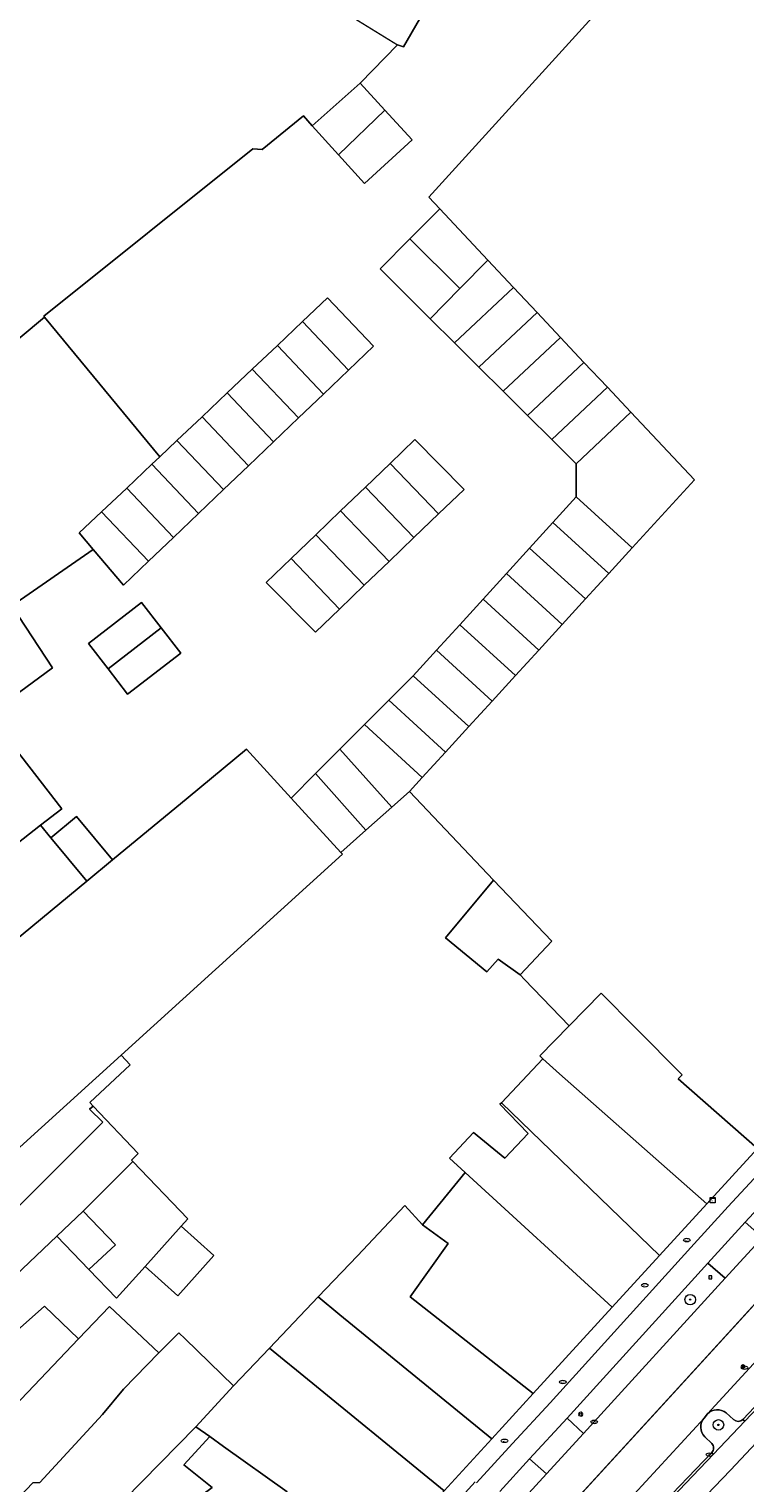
# Model space of a CAD drawing. Header units: metres. Extents: x 187916 to 189411, y 333285 to 334910.
# Tile 154 of 256: x 188447 to 188502, y 334543 to 334654. Entities that reach past the tile are written whole.
import ezdxf
from ezdxf.enums import TextEntityAlignment as Align

# ---------------------------------------------------------------- set-up
doc = ezdxf.new("R2010")
doc.units = ezdxf.units.M
doc.linetypes.add('VW-1-1_STREEP', pattern=[2, 1, -1])
for name, color, linetype, lineweight in [('B-ME-RI-PUT_INSPECTIE-S', 253, 'Continuous', 25), ('B-ME-VH-VERHARDING_BETONSTRAATSTEEN-G', 253, 'Continuous', 18), ('B-WE-GR-BEPLANTING_CULTUUR_HEESTERS-GV', 253, 'Continuous', 15), ('B-WE-GR-BOOM-S', 253, 'Continuous', 15), ('B-WE-IE-MEUBILAIR-S', 253, 'Continuous', 15), ('B-WE-IE-TERREINAFSCHEIDING_KUNSTMATIG_HEKWERK-G', 253, 'IE-TERREINAFSCHEIDING_KUNSTMATIG-SO', 15), ('B-WE-OG-BEBOUWING-GV', 253, 'Continuous', 15), ('B-WE-OG-TERREIN_ERF-GV', 253, 'Continuous', 15), ('B-WE-VH-GESLOTENVERHARDING_ASFALT-GV', 253, 'Continuous', 15), ('B-WE-VH-OPENVERHARDING_STRAATBAKSTEEN-GV', 253, 'Continuous', 15), ('B-WE-VW-MARKERING_LANGS_STREEP_11_010-G', 251, 'VW-1-1_STREEP', 0)]:
    doc.layers.add(name, color=color, linetype=linetype, lineweight=lineweight)
doc.styles.add('NLCS-ISO', font='NLCS-ISO.ttf')
doc.linetypes.add('IE-TERREINAFSCHEIDING_KUNSTMATIG-SO', pattern='A,4,[82,NLCS.SHX,S=0.75,R=90,X=0,Y=0],4,-2', length=10)

# ---------------------------------------------------------------- blocks, each defined once
blk = doc.blocks.new('SIE-MEUBILAIR_BORD_VERKEER-SO')
blk.add_lwpolyline([(-0.5625, -0.5625), (0.5625, -0.5625), (0.5625, 0.5625), (-0.5625, 0.5625)], close=True)
at = {"style": 'NLCS-ISO'}
blk.add_text('vb', height=0.75, dxfattribs=at).set_placement((0, 0), align=Align.MIDDLE_CENTER)
blk = doc.blocks.new('SIE-MEUBILAIR_KAST_ELEKTRA-SO')
for points in [[(-1, 1), (1, 1), (1, 0.84), (-1, 0.84)], [(-1, 0.76), (1, 0.76), (1, -1), (-1, -1)]]:
    blk.add_lwpolyline(points, close=True)
at = {"style": 'NLCS-ISO'}
blk.add_text('et', height=0.75, dxfattribs=at).set_placement((0, 0), align=Align.MIDDLE_CENTER)
blk = doc.blocks.new('SIE-MEUBILAIR_PAAL_LICHTMAST-SO')
for points in [[(-0.62, 0), (-1, 0)], [(-0.71, 0.71), (-0.44, 0.44)], [(0, 1), (0, 0.62)], [(0.44, 0.44), (0.71, 0.71)], [(1, 0), (0.62, 0)], [(-0.71, -0.71), (-0.44, -0.44)], [(0, -0.62), (0, -1)], [(0.44, -0.44), (0.71, -0.71)]]:
    blk.add_lwpolyline(points)
blk.add_circle((0, 0), 0.5)
blk = doc.blocks.new('SIE-MEUBILAIR_PUT_WATERLEIDINGPUT-SO')
blk.add_ellipse((0, 0), major_axis=(1.25, 0), ratio=0.54)
at = {"style": 'NLCS-ISO'}
blk.add_text('wl', height=0.75, dxfattribs=at).set_placement((-0.14, 0), align=Align.MIDDLE_CENTER)
blk = doc.blocks.new('SIE-MEUBILAIR_PUT_RIOOLPUT-SO')
blk.add_ellipse((0, 0), major_axis=(1.25, 0), ratio=0.54)
at = {"style": 'NLCS-ISO'}
blk.add_text('ri', height=0.75, dxfattribs=at).set_placement((-0.04, 0.07), align=Align.MIDDLE_CENTER)
blk = doc.blocks.new('SIE-MEUBILAIR_PUT_KOLK-SO')
blk.add_ellipse((0, 0), major_axis=(1.25, 0), ratio=0.54)
at = {"style": 'NLCS-ISO'}
blk.add_text('klk', height=0.75, dxfattribs=at).set_placement((0.03, 0), align=Align.MIDDLE_CENTER)
blk = doc.blocks.new('SGR-BOOM_GBKN-SO')
at = {"linetype": 'ByBlock', "lineweight": 18}
h = blk.add_hatch(color=0, dxfattribs=at)
h.dxf.hatch_style = 1
edge = h.paths.add_edge_path()
edge.add_arc((0, 0), 0.25, 0, 360)
at = {"color": 0, "linetype": 'ByBlock', "lineweight": 18}
for radius in [2, 0.25]:
    blk.add_circle((0, 0), radius, dxfattribs=at)
at = {"color": 0, "linetype": 'ByBlock', "lineweight": 18, "style": 'NLCS-ISO'}
blk.add_attdef('SOORT', (2.5, 0), '', height=1.5, dxfattribs=at)
blk = doc.blocks.new('SRI-PUT_INSPECTIE-SO')
blk.add_circle((0, 0), 2)
at = {"style": 'NLCS-ISO'}
blk.add_text('I', height=2.5, dxfattribs=at).set_placement((0, 0), align=Align.MIDDLE_CENTER)
blk = doc.blocks.new('DTM')
at = {"layer": 'B-ME-VH-VERHARDING_BETONSTRAATSTEEN-G', "ltscale": 0.2, "flags": 128}
blk.add_lwpolyline([(188480.971, 334543.236), (188478.136, 334540.137), (188473.08, 334534.632), (188469.232, 334530.393)], dxfattribs=at)
at = {"layer": 'B-WE-GR-BEPLANTING_CULTUUR_HEESTERS-GV', "ltscale": 0.2, "flags": 128}
blk.add_lwpolyline([(188487.968, 334548.097), (188489.216, 334546.945), (188500.033, 334558.783), (188498.716, 334559.936)], close=True, dxfattribs=at)
for points in [[(188498.417, 334548.116, 0.4060439), (188498.48, 334546.69)], [(188500.106, 334548.5, 0.4024377), (188498.677, 334548.427)], [(188501.378, 334548, -0.4019516), (188500.669, 334547.993)], [(188498.999, 334546.177, -0.427134), (188499.005, 334545.484)]]:
    blk.add_lwpolyline(points, format="xyb", dxfattribs=at)
for points in [[(188498.677, 334548.427), (188498.417, 334548.116)], [(188500.669, 334547.993), (188500.106, 334548.5)], [(188499.005, 334545.484), (188499.15, 334545.346), (188501.523, 334547.863), (188501.378, 334548)], [(188498.48, 334546.69), (188498.999, 334546.177)], [(188483.956, 334541.189), (188486.39, 334543.853), (188485.108, 334544.992), (188482.831, 334542.501)]]:
    blk.add_lwpolyline(points, dxfattribs=at)
at = {"layer": 'B-WE-IE-TERREINAFSCHEIDING_KUNSTMATIG_HEKWERK-G', "ltscale": 0.2, "flags": 128}
blk.add_lwpolyline([(188448.891, 334665.534), (188457.701, 334657.909), (188461.258, 334663.552), (188462.51, 334662.643), (188462.03, 334661.524), (188470.407, 334655.711), (188475.046, 334652.864)], dxfattribs=at)
at = {"layer": 'B-WE-OG-BEBOUWING-GV', "ltscale": 0.2, "flags": 128}
blk.add_lwpolyline([(188493.691, 334659.176), (188477.42, 334641.243), (188478.254, 334640.355), (188481.937, 334636.429), (188483.886, 334634.359), (188485.676, 334632.453), (188487.467, 334630.547), (188489.257, 334628.641), (188491.048, 334626.735), (188492.838, 334624.829), (188497.676, 334619.678), (188492.925, 334614.481), (188491.146, 334612.535), (188489.367, 334610.589), (188487.588, 334608.643), (188485.809, 334606.698), (188484.03, 334604.752), (188482.252, 334602.806), (188480.473, 334600.86), (188478.695, 334598.916), (188476.918, 334596.972), (188475.94, 334595.902), (188482.357, 334589.153), (188486.802, 334584.479), (188484.381, 334581.918), (188484.731, 334581.556), (188488.128, 334578.039), (188490.557, 334580.526), (188493.181, 334577.878), (188496.737, 334574.298), (188496.448, 334573.992), (188502.494, 334568.682)], dxfattribs=at)
for points in [[(188472.184, 334649.943), (188468.514, 334646.67), (188470.535, 334644.457), (188474.07, 334647.878)], [(188474.07, 334647.878), (188470.535, 334644.457), (188472.515, 334642.289), (188476.147, 334645.604)], [(188479.797, 334634.267), (188481.937, 334636.429), (188478.254, 334640.355), (188475.981, 334638.059)], [(188477.524, 334631.971), (188479.797, 334634.267), (188475.981, 334638.059), (188473.707, 334635.762)], [(188479.38, 334630.127), (188483.886, 334634.359), (188481.937, 334636.429), (188479.797, 334634.267), (188477.524, 334631.971)], [(188471.294, 334628.044), (188473.201, 334629.867), (188469.704, 334633.563), (188467.787, 334631.747)], [(188483.886, 334634.359), (188479.38, 334630.127), (188481.237, 334628.283), (188485.676, 334632.453)], [(188483.093, 334626.439), (188487.467, 334630.547), (188485.676, 334632.453), (188481.237, 334628.283)], [(188404.184, 334592.415), (188420.642, 334603.05), (188425.007, 334596.669), (188433.816, 334602.32), (188434.032, 334602.044), (188445.614, 334610.064), (188451.827, 334614.366), (188450.763, 334615.623), (188452.467, 334617.237), (188454.382, 334619.051), (188456.297, 334620.865), (188456.895, 334621.431), (188448.115, 334632.085), (188439.261, 334624.716), (188433.427, 334620.564), (188417.95, 334609.688), (188400.661, 334598.725)], [(188469.388, 334626.222), (188471.294, 334628.044), (188467.787, 334631.747), (188465.872, 334629.934)], [(188483.093, 334626.439), (188484.95, 334624.595), (188489.257, 334628.641), (188487.467, 334630.547)], [(188465.872, 334629.934), (188463.957, 334628.12), (188467.481, 334624.399), (188469.388, 334626.222)], [(188462.042, 334626.306), (188465.575, 334622.577), (188467.481, 334624.399), (188463.957, 334628.12)], [(188486.806, 334622.751), (188491.048, 334626.735), (188489.257, 334628.641), (188484.95, 334624.595)], [(188465.575, 334622.577), (188462.042, 334626.306), (188460.127, 334624.492), (188463.668, 334620.754)], [(188488.663, 334620.907), (188492.838, 334624.829), (188491.048, 334626.735), (188486.806, 334622.751)], [(188492.838, 334624.829), (188488.663, 334620.907), (188488.662, 334618.378), (188492.925, 334614.481), (188497.676, 334619.678)], [(188458.212, 334622.679), (188461.762, 334618.931), (188463.668, 334620.754), (188460.127, 334624.492)], [(188461.762, 334618.931), (188458.212, 334622.679), (188456.895, 334621.431), (188456.297, 334620.865), (188459.855, 334617.109)], [(188474.472, 334620.935), (188478.173, 334617.085), (188480.112, 334618.949), (188476.362, 334622.752)], [(188459.855, 334617.109), (188456.297, 334620.865), (188454.382, 334619.051), (188457.948, 334615.286)], [(188476.283, 334615.268), (188478.173, 334617.085), (188474.472, 334620.935), (188472.582, 334619.118)], [(188457.948, 334615.286), (188454.382, 334619.051), (188452.467, 334617.237), (188456.042, 334613.463)], [(188470.693, 334617.302), (188474.393, 334613.452), (188476.283, 334615.268), (188472.582, 334619.118)], [(188486.888, 334616.428), (188491.146, 334612.535), (188492.925, 334614.481), (188488.662, 334618.378)], [(188456.042, 334613.463), (188452.467, 334617.237), (188450.763, 334615.623), (188451.827, 334614.366), (188454.135, 334611.641)], [(188468.803, 334615.485), (188472.503, 334611.635), (188474.393, 334613.452), (188470.693, 334617.302)], [(188486.888, 334616.428), (188485.113, 334614.478), (188489.367, 334610.589), (188491.146, 334612.535)], [(188470.614, 334609.818), (188472.503, 334611.635), (188468.803, 334615.485), (188466.913, 334613.668)], [(188466.913, 334613.668), (188465.023, 334611.851), (188468.773, 334608.049), (188470.614, 334609.818)], [(188487.588, 334608.643), (188489.367, 334610.589), (188485.113, 334614.478), (188483.339, 334612.528)], [(188481.564, 334610.578), (188485.809, 334606.698), (188487.588, 334608.643), (188483.339, 334612.528)], [(188455.506, 334610.329), (188451.472, 334607.197), (188452.961, 334605.26), (188457.005, 334608.399)], [(188479.79, 334608.629), (188484.03, 334604.752), (188485.809, 334606.698), (188481.564, 334610.578)], [(188430.35, 334591.724), (188431.027, 334592.23), (188438.639, 334597.923), (188448.717, 334605.332), (188445.614, 334610.064), (188434.032, 334602.044), (188433.816, 334602.32), (188425.007, 334596.669), (188407.655, 334585.543), (188411.078, 334578.451), (188411.106, 334578.394), (188411.107, 334578.395), (188418.427, 334582.625), (188423.546, 334586.215), (188424.802, 334587.229)], [(188452.961, 334605.26), (188454.45, 334603.323), (188458.503, 334606.469), (188457.005, 334608.399)], [(188482.252, 334602.806), (188484.03, 334604.752), (188479.79, 334608.629), (188478.015, 334606.679)], [(188476.229, 334604.74), (188480.473, 334600.86), (188482.252, 334602.806), (188478.015, 334606.679)], [(188476.229, 334604.74), (188474.368, 334602.872), (188478.695, 334598.916), (188480.473, 334600.86)], [(188472.508, 334601.004), (188476.918, 334596.972), (188478.695, 334598.916), (188474.368, 334602.872)], [(188472.508, 334601.004), (188470.648, 334599.136), (188474.594, 334594.703), (188475.94, 334595.902), (188476.918, 334596.972)], [(188438.639, 334597.923), (188431.027, 334592.23), (188430.35, 334591.724), (188433.063, 334588.17), (188419.97, 334578.578), (188412.692, 334575.241), (188415.229, 334569.707), (188422.425, 334573.831), (188424.418, 334575.101), (188430.616, 334579.674), (188444.646, 334590.874), (188447.801, 334593.338), (188449.426, 334594.593), (188445.885, 334599.177), (188440.871, 334595.304)], [(188432.627, 334573.603), (188435.931, 334569.578), (188426.726, 334561.291), (188421.203, 334558.02), (188425.476, 334549.972), (188453.955, 334575.783), (188470.833, 334591.113), (188470.711, 334591.247), (188466.927, 334595.4), (188463.523, 334599.135), (188459.059, 334595.446), (188453.293, 334590.681), (188451.327, 334589.056)], [(188468.787, 334597.268), (188472.628, 334592.953), (188474.594, 334594.703), (188470.648, 334599.136)], [(188466.927, 334595.4), (188470.711, 334591.247), (188472.628, 334592.953), (188468.787, 334597.268)], [(188453.293, 334590.681), (188450.548, 334594.001), (188448.589, 334592.381), (188451.327, 334589.056)], [(188415.229, 334569.707), (188417.552, 334564.977), (188432.627, 334573.603), (188451.327, 334589.056), (188448.589, 334592.381), (188447.801, 334593.338), (188444.646, 334590.874), (188430.616, 334579.674), (188424.418, 334575.101), (188422.425, 334573.831)], [(188484.381, 334581.918), (188486.802, 334584.479), (188482.357, 334589.153), (188478.69, 334584.747), (188481.861, 334582.152), (188482.716, 334583.125)], [(188498.624, 334564.45), (188502.494, 334568.682), (188496.448, 334573.992), (188496.737, 334574.298), (188493.181, 334577.878), (188490.557, 334580.526), (188488.128, 334578.039), (188485.885, 334575.742), (188486.12, 334575.503), (188487.391, 334574.379)], [(188453.955, 334575.783), (188425.476, 334549.972), (188427.55, 334547.253), (188445.528, 334563.637), (188452.549, 334570.678), (188451.544, 334571.662), (188451.81, 334571.915), (188451.557, 334572.181), (188454.643, 334575.05)], [(188482.963, 334572.164), (188495.018, 334560.509), (188498.624, 334564.45), (188487.391, 334574.379), (188486.12, 334575.503)], [(188442.711, 334555.975), (188449.053, 334561.98), (188451.07, 334563.889), (188454.843, 334567.683), (188454.741, 334567.789), (188455.249, 334568.286), (188451.81, 334571.915), (188451.544, 334571.662), (188452.549, 334570.678), (188445.528, 334563.637), (188427.55, 334547.253), (188430.045, 334543.982), (188431.864, 334545.704), (188438.111, 334551.619)], [(188495.018, 334560.509), (188482.963, 334572.164), (188482.852, 334572.047), (188485.004, 334569.828), (188483.21, 334567.94), (188480.821, 334569.901), (188478.998, 334567.931), (188480.191, 334566.836), (188491.406, 334556.56)], [(188454.843, 334567.683), (188451.07, 334563.889), (188453.534, 334561.332), (188451.491, 334559.452), (188453.612, 334557.252), (188455.777, 334559.672), (188458.524, 334562.743), (188459.034, 334563.313)], [(188476.939, 334562.852), (188478.902, 334561.416), (188476.004, 334557.363), (188485.389, 334549.982), (188491.406, 334556.56), (188480.191, 334566.836)], [(188451.491, 334559.452), (188453.534, 334561.332), (188451.07, 334563.889), (188449.053, 334561.98)], [(188476.939, 334562.852), (188475.594, 334564.32), (188471.987, 334560.495), (188468.988, 334557.346), (188470.647, 334555.99), (188482.226, 334546.524), (188485.389, 334549.982), (188476.004, 334557.363), (188478.902, 334561.416)], [(188458.524, 334562.743), (188455.777, 334559.672), (188458.268, 334557.444), (188461.015, 334560.515)], [(188482.226, 334546.524), (188470.647, 334555.99), (188468.988, 334557.346), (188465.276, 334553.448), (188466.389, 334552.538), (188467.341, 334551.759), (188478.594, 334542.554)], [(188435.107, 334537.784), (188450.713, 334554.166), (188448.119, 334556.65), (188440.241, 334549.651), (188440.393, 334549.511), (188432.118, 334541.441)], [(188450.713, 334554.166), (188435.107, 334537.784), (188437.649, 334534.863), (188443.42, 334540.795), (188443.188, 334541.033), (188445.273, 334543.068), (188446.222, 334542.138), (188447.229, 334543.166), (188447.755, 334543.201), (188452.534, 334548.389), (188454.139, 334550.325), (188456.825, 334553.09), (188453.056, 334556.626)], [(188459.659, 334547.447), (188462.528, 334550.562), (188458.838, 334554.149), (188458.36, 334554.613), (188456.825, 334553.09), (188454.139, 334550.325), (188452.534, 334548.389), (188447.755, 334543.201), (188447.229, 334543.166), (188446.222, 334542.138), (188445.273, 334543.068), (188443.188, 334541.033), (188443.42, 334540.795), (188437.649, 334534.863), (188442.002, 334529.863), (188452.84, 334540.497)], [(188463.956, 334539.134), (188461.784, 334536.399), (188460.561, 334534.861), (188466.565, 334529.363), (188478.594, 334542.554), (188467.341, 334551.759), (188466.389, 334552.538), (188465.276, 334553.448), (188462.528, 334550.562), (188459.659, 334547.447), (188460.714, 334546.695), (188461.756, 334545.948), (188466.614, 334542.48)], [(188442.002, 334529.863), (188446.718, 334524.819), (188454.123, 334532.84), (188454.588, 334532.459), (188456.521, 334535.564), (188459.735, 334539.236), (188460.217, 334539.786), (188458.527, 334541.056), (188460.889, 334542.817), (188458.735, 334544.545), (188460.714, 334546.695), (188459.659, 334547.447), (188452.84, 334540.497)]]:
    blk.add_lwpolyline(points, close=True, dxfattribs=at)
at = {"layer": 'B-WE-OG-TERREIN_ERF-GV', "ltscale": 0.2, "flags": 128}
for points in [[(188439.261, 334624.716), (188448.115, 334632.085), (188448.05, 334632.164), (188464.008, 334644.937), (188464.715, 334644.871), (188467.856, 334647.449), (188468.514, 334646.67), (188472.184, 334649.943), (188475.046, 334652.864), (188475.497, 334652.707), (188481.414, 334662.986)], [(188445.885, 334599.177), (188449.426, 334594.593), (188447.801, 334593.338), (188448.589, 334592.381), (188450.548, 334594.001), (188453.293, 334590.681), (188459.059, 334595.446), (188463.523, 334599.135), (188466.927, 334595.4), (188468.787, 334597.268), (188470.648, 334599.136), (188472.508, 334601.004), (188474.368, 334602.872), (188476.229, 334604.74), (188478.015, 334606.679), (188479.79, 334608.629), (188481.564, 334610.578), (188483.339, 334612.528), (188485.113, 334614.478), (188486.888, 334616.428), (188488.662, 334618.378), (188488.663, 334620.907), (188486.806, 334622.751), (188484.95, 334624.595), (188483.093, 334626.439), (188481.237, 334628.283), (188479.38, 334630.127), (188477.524, 334631.971), (188473.707, 334635.762), (188475.981, 334638.059), (188478.254, 334640.355), (188477.42, 334641.243), (188493.691, 334659.176)], [(188481.414, 334662.986), (188475.497, 334652.707), (188475.046, 334652.864), (188472.184, 334649.943), (188474.07, 334647.878), (188476.147, 334645.604), (188472.515, 334642.289), (188470.535, 334644.457), (188468.514, 334646.67), (188467.856, 334647.449), (188464.715, 334644.871), (188464.008, 334644.937), (188448.05, 334632.164), (188448.115, 334632.085), (188456.895, 334621.431), (188458.212, 334622.679), (188460.127, 334624.492), (188462.042, 334626.306), (188463.957, 334628.12), (188465.872, 334629.934), (188467.787, 334631.747), (188469.704, 334633.563), (188473.201, 334629.867), (188471.294, 334628.044), (188469.388, 334626.222), (188467.481, 334624.399), (188465.575, 334622.577), (188463.668, 334620.754), (188461.762, 334618.931), (188459.855, 334617.109), (188457.948, 334615.286), (188456.042, 334613.463), (188454.135, 334611.641), (188451.827, 334614.366), (188445.614, 334610.064), (188448.717, 334605.332), (188438.639, 334597.923)], [(188440.241, 334549.651), (188448.119, 334556.65), (188450.713, 334554.166), (188453.056, 334556.626), (188456.825, 334553.09), (188458.36, 334554.613), (188458.838, 334554.149), (188462.528, 334550.562), (188465.276, 334553.448), (188468.988, 334557.346), (188471.987, 334560.495), (188475.594, 334564.32), (188476.939, 334562.852), (188480.191, 334566.836), (188478.998, 334567.931), (188480.821, 334569.901), (188483.21, 334567.94), (188485.004, 334569.828), (188482.852, 334572.047), (188482.963, 334572.164), (188486.12, 334575.503), (188485.885, 334575.742), (188488.128, 334578.039), (188484.731, 334581.556), (188484.381, 334581.918), (188482.716, 334583.125), (188481.861, 334582.152), (188478.69, 334584.747), (188482.357, 334589.153), (188475.94, 334595.902), (188474.594, 334594.703), (188472.628, 334592.953), (188470.711, 334591.247), (188470.833, 334591.113), (188453.955, 334575.783), (188454.643, 334575.05), (188451.557, 334572.181), (188451.81, 334571.915), (188455.249, 334568.286), (188454.741, 334567.789), (188454.843, 334567.683), (188459.034, 334563.313), (188458.524, 334562.743), (188461.015, 334560.515), (188458.268, 334557.444), (188455.777, 334559.672), (188453.612, 334557.252), (188451.491, 334559.452), (188449.053, 334561.98), (188442.711, 334555.975)]]:
    blk.add_lwpolyline(points, dxfattribs=at)
for points in [[(188468.803, 334615.485), (188470.693, 334617.302), (188472.582, 334619.118), (188474.472, 334620.935), (188476.362, 334622.752), (188480.112, 334618.949), (188478.173, 334617.085), (188476.283, 334615.268), (188474.393, 334613.452), (188472.503, 334611.635), (188470.614, 334609.818), (188468.773, 334608.049), (188465.023, 334611.851), (188466.913, 334613.668)], [(188451.472, 334607.197), (188455.506, 334610.329), (188457.005, 334608.399), (188458.503, 334606.469), (188454.45, 334603.323), (188452.961, 334605.26)], [(188463.956, 334539.134), (188466.614, 334542.48), (188461.756, 334545.948), (188460.714, 334546.695), (188458.735, 334544.545), (188460.889, 334542.817), (188458.527, 334541.056), (188460.217, 334539.786), (188461.484, 334541.234)]]:
    blk.add_lwpolyline(points, close=True, dxfattribs=at)
at = {"layer": 'B-WE-VH-GESLOTENVERHARDING_ASFALT-GV', "ltscale": 0.2, "flags": 128}
for points in [[(188510.17, 334569.877), (188502.869, 334561.887), (188500.033, 334558.783), (188489.216, 334546.945), (188486.39, 334543.853), (188483.956, 334541.189)], [(188488.972, 334537.828), (188488.982, 334537.839), (188492.206, 334541.35), (188498.417, 334548.116), (188498.677, 334548.427), (188505.09, 334555.411)]]:
    blk.add_lwpolyline(points, dxfattribs=at)
at = {"layer": 'B-WE-VH-OPENVERHARDING_STRAATBAKSTEEN-GV', "ltscale": 0.2, "flags": 128}
for points in [[(188549.196, 334627.345), (188547.754, 334628.192), (188546.685, 334626.467), (188540.212, 334616.026), (188533.432, 334606.589), (188527.34, 334598.377), (188523.736, 334593.518), (188521.354, 334590.314), (188520.311, 334588.911), (188517.027, 334585.046), (188502.494, 334568.682), (188498.624, 334564.45), (188495.018, 334560.509), (188491.406, 334556.56), (188485.389, 334549.982), (188482.226, 334546.524), (188478.594, 334542.554), (188466.565, 334529.363), (188459.446, 334521.539)], [(188507.819, 334572.376), (188500.256, 334564.242), (188497.42, 334561.111), (188486.677, 334549.278), (188483.819, 334546.175), (188481.067, 334543.165)], [(188481.067, 334543.165), (188483.819, 334546.175), (188486.677, 334549.278), (188497.42, 334561.111), (188500.256, 334564.242), (188507.819, 334572.376)], [(188482.831, 334542.501), (188485.108, 334544.992), (188487.968, 334548.097), (188498.716, 334559.936), (188501.545, 334563.06), (188509.091, 334571.175)], [(188519.911, 334567.213), (188510.209, 334556.975), (188506.001, 334552.581), (188501.523, 334547.863), (188499.15, 334545.346), (188494.917, 334540.923), (188490.026, 334535.744)], [(188491.219, 334534.473), (188496.217, 334539.732), (188500.428, 334544.132), (188502.803, 334546.651), (188507.276, 334551.365), (188511.485, 334555.759), (188521.196, 334566.007)], [(188521.196, 334566.007), (188511.485, 334555.759), (188507.276, 334551.365), (188502.803, 334546.651), (188500.428, 334544.132), (188496.217, 334539.732), (188491.219, 334534.473)], [(188505.09, 334555.411), (188498.677, 334548.427)], [(188501.378, 334548), (188505.856, 334552.719)], [(188498.417, 334548.116), (188492.206, 334541.35)], [(188500.106, 334548.5), (188500.669, 334547.993)], [(188498.999, 334546.177), (188498.48, 334546.69)], [(188490.026, 334535.744), (188494.917, 334540.923), (188499.15, 334545.346), (188499.005, 334545.484), (188494.773, 334541.062)], [(188494.773, 334541.062), (188499.005, 334545.484)]]:
    blk.add_lwpolyline(points, dxfattribs=at)
for points in [[(188502.869, 334561.887), (188501.545, 334563.06), (188498.716, 334559.936), (188500.033, 334558.783)], [(188501.378, 334548), (188501.523, 334547.863), (188506.001, 334552.581), (188505.856, 334552.719)], [(188487.968, 334548.097), (188485.108, 334544.992), (188486.39, 334543.853), (188489.216, 334546.945)]]:
    blk.add_lwpolyline(points, close=True, dxfattribs=at)
for points in [[(188498.48, 334546.69, -0.4060439), (188498.417, 334548.116)], [(188498.677, 334548.427, -0.4024377), (188500.106, 334548.5)], [(188500.669, 334547.993, 0.4019516), (188501.378, 334548)], [(188499.005, 334545.484, 0.427134), (188498.999, 334546.177)]]:
    blk.add_lwpolyline(points, format="xyb", dxfattribs=at)
at = {"layer": 'B-ME-RI-PUT_INSPECTIE-S', "xscale": 0.06, "yscale": 0.06, "zscale": 0.06250000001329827}
blk.add_blockref('SRI-PUT_INSPECTIE-SO', (188501.393, 334552.044), dxfattribs=at)
at = {"layer": 'B-WE-GR-BOOM-S', "xscale": 0.2, "yscale": 0.2, "zscale": 0.2}
for p in [(188497.359, 334557.143), (188499.515, 334547.591)]:
    blk.add_blockref('SGR-BOOM_GBKN-SO', p, dxfattribs=at)
at = {"layer": 'B-WE-IE-MEUBILAIR-S', "xscale": 0.2, "yscale": 0.2, "zscale": 0.2}
for name, p in [('SIE-MEUBILAIR_KAST_ELEKTRA-SO', (188499.075, 334564.724)), ('SIE-MEUBILAIR_PUT_WATERLEIDINGPUT-SO', (188497.096, 334561.688)), ('SIE-MEUBILAIR_PUT_WATERLEIDINGPUT-SO', (188493.895, 334558.239)), ('SIE-MEUBILAIR_BORD_VERKEER-SO', (188498.903, 334558.836)), ('SIE-MEUBILAIR_PUT_RIOOLPUT-SO', (188501.508, 334551.953)), ('SIE-MEUBILAIR_PUT_WATERLEIDINGPUT-SO', (188487.652, 334550.862)), ('SIE-MEUBILAIR_PAAL_LICHTMAST-SO', (188489.007, 334548.408)), ('SIE-MEUBILAIR_PUT_KOLK-SO', (188490.032, 334547.817)), ('SIE-MEUBILAIR_PUT_WATERLEIDINGPUT-SO', (188483.191, 334546.373)), ('SIE-MEUBILAIR_PUT_KOLK-SO', (188498.834, 334545.321))]:
    blk.add_blockref(name, p, dxfattribs=at)
blk = doc.blocks.new('markering')
at = {"layer": 'B-WE-VW-MARKERING_LANGS_STREEP_11_010-G', "const_width": 0.1, "flags": 128}
blk.add_lwpolyline([(188531.83, 334590.99), (188530.82, 334589.67), (188528.98, 334587.3), (188527.11, 334584.95), (188525.22, 334582.62), (188523.31, 334580.31), (188521.37, 334578.02), (188519.41, 334575.75), (188517.43, 334573.49), (188515.44, 334571.25), (188512.54, 334568.04), (188509.09, 334564.26), (188504.75, 334559.51), (188500.41, 334554.75), (188496.07, 334550), (188491.72, 334545.25), (188487.37, 334540.5), (188483.03, 334535.75), (188478.69, 334530.99), (188474.35, 334526.24), (188471.39, 334523)], dxfattribs=at)

msp = doc.modelspace()

# ---------------------------------------------------------------- block references
for name in ['DTM', 'markering']:
    msp.add_blockref(name, (0, 0))

doc.saveas('drawing.dxf')
